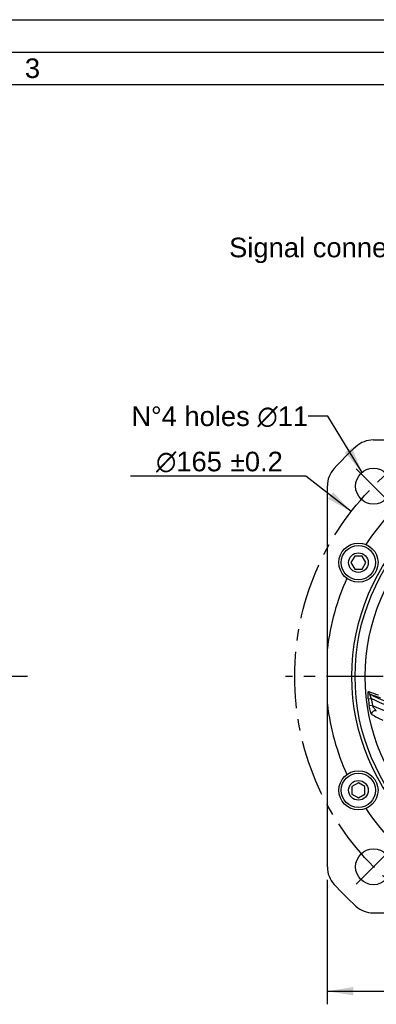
# Model space of a CAD drawing. Header units: millimetres. Extents: x 0 to 420, y 0 to 297.
# Tile 38 of 44: x 257 to 312, y 146 to 297. Entities that reach past the tile are written whole.
import ezdxf
from ezdxf.enums import TextEntityAlignment as Align

# ---------------------------------------------------------------- set-up
doc = ezdxf.new("R2010")
doc.units = ezdxf.units.MM
doc.header["$LTSCALE"] = 23.1
doc.linetypes.add('CENTER', pattern=[0.6, 0.375, -0.075, 0.075, -0.075])
doc.layers.get('0').update_dxf_attribs({"linetype": 'CONTINUOUS'})
for name, color, linetype in [('AXIS', 7, 'CONTINUOUS'), ('COMPONENTS', 7, 'CONTINUOUS'), ('DETAIL', 7, 'CONTINUOUS'), ('DIMENSION', 7, 'CONTINUOUS')]:
    doc.layers.add(name, color=color, linetype=linetype)
doc.styles.get("Standard").update_dxf_attribs({"font": 'arial.ttf'})
doc.styles.add('TEXTSTYLE_2', font='arial.ttf')
doc.styles.add('TEXTSTYLE_4', font='gdt')
doc.dimstyles.new('DIMSTYLE_3', dxfattribs={"dimtxt": 3, "dimasz": 4, "dimexe": 0.18, "dimexo": 0.0625, "dimgap": 0.09, "dimtad": 1, "dimlfac": 2, "dimdsep": 46, "dimtxsty": 'STANDARD', "dimblk": '_FILLED', "dimblk1": '_FILLED', "dimblk2": '_FILLED', "dimcen": 0.09, "dimadec": 0, "dimazin": 0, "dimtp": 0.5, "dimtm": 0.5, "dimtfac": 1, "dimtofl": 0, "dimtmove": 0, "dimatfit": 3, "dimldrblk": '_FILLED', "dimfxl": 1, "dimtolj": 1, "dimarcsym": 0})
doc.dimstyles.new('DIMSTYLE_5', dxfattribs={"dimtxt": 3, "dimasz": 4, "dimexe": 0.18, "dimexo": 0.0625, "dimgap": 0.09, "dimtad": 1, "dimtih": 1, "dimtoh": 1, "dimlfac": 2, "dimdsep": 46, "dimtxsty": 'STANDARD', "dimblk": '_FILLED', "dimblk1": '_FILLED', "dimblk2": '_FILLED', "dimcen": 0.09, "dimadec": 0, "dimazin": 0, "dimtol": 1, "dimtp": 0.2, "dimtm": 0.2, "dimtfac": 1, "dimtofl": 0, "dimtmove": 0, "dimatfit": 3, "dimldrblk": '_FILLED', "dimfxl": 1, "dimtolj": 1, "dimarcsym": 0})
doc.dimstyles.get("Standard").update_dxf_attribs({"dimtxt": 3, "dimasz": 4, "dimexe": 0.18, "dimexo": 0.0625, "dimgap": 0.09, "dimtad": 1, "dimdec": 3, "dimdsep": 46, "dimtxsty": 'STANDARD', "dimblk": '_FILLED', "dimblk1": '_FILLED', "dimblk2": '_FILLED', "dimcen": 0.09, "dimadec": 0, "dimazin": 0, "dimtol": 1, "dimtp": 0.001, "dimtm": 0.001, "dimtfac": 1, "dimtdec": 3, "dimtofl": 0, "dimtmove": 0, "dimatfit": 3, "dimldrblk": '_FILLED', "dimfxl": 1, "dimtolj": 1, "dimarcsym": 0})

# ---------------------------------------------------------------- blocks, each defined once
blk = doc.blocks.new('_FILLED')
at = {"color": 0, "linetype": 'BYBLOCK'}
blk.add_solid([(0, 0), (-1, 0.1625), (-1, -0.1625)], dxfattribs=at)
blk = doc.blocks.new('*D2')
at = {"layer": 'DIMENSION', "color": 2, "linetype": 'CONTINUOUS'}
for p, q in [((304.23, 165.14), (304.23, 146.09)), ((376.73, 165.14), (376.73, 146.09)), ((304.23, 148.09), (340.48, 148.09)), ((376.73, 148.09), (340.48, 148.09))]:
    blk.add_line(p, q, dxfattribs=at)
at = {"layer": 'DIMENSION', "color": 2, "linetype": 'CONTINUOUS', "xscale": 4, "yscale": 4, "zscale": 4, "rotation": 180}
blk.add_blockref('_FILLED', (304.23, 148.09), dxfattribs=at)
at = {"layer": 'DIMENSION', "color": 2, "linetype": 'CONTINUOUS', "xscale": 4, "yscale": 4, "zscale": 4}
blk.add_blockref('_FILLED', (376.73, 148.09), dxfattribs=at)
at = {"layer": 'DIMENSION', "color": 2, "linetype": 'CONTINUOUS', "insert": (340.48, 151.84), "char_height": 3, "width": 11.1176, "attachment_point": 2, "line_spacing_factor": 0.9, "style": 'TEXTSTYLE_4'}
blk.add_mtext('{\\Fgdt;o}\\Farial.ttf;145', dxfattribs=at)
blk = doc.blocks.new('*D12')
at = {"layer": 'DIMENSION', "color": 2, "linetype": 'CONTINUOUS'}
for p, q in [((300.42, 227.03), (274.1, 227.03)), ((300.92, 227.03), (300.42, 227.03)), ((307.89, 221.62), (300.92, 227.03))]:
    blk.add_line(p, q, dxfattribs=at)
at = {"layer": 'DIMENSION', "color": 2, "linetype": 'CONTINUOUS', "xscale": 4, "yscale": 4, "zscale": 4, "rotation": 322.1954602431}
blk.add_blockref('_FILLED', (307.89, 221.62), dxfattribs=at)
at = {"layer": 'DIMENSION', "color": 2, "linetype": 'CONTINUOUS', "style": 'TEXTSTYLE_4'}
for s, p in [('`', (291.59, 227.78)), ('n', (281.1, 227.78))]:
    blk.add_text(s, height=3, dxfattribs=at).set_placement(p, align=Align.RIGHT)
at = {"layer": 'DIMENSION', "color": 2, "linetype": 'CONTINUOUS'}
for s, p in [('165', (288.09, 227.78)), ('0.2', (297.42, 227.78))]:
    blk.add_text(s, height=3, dxfattribs=at).set_placement(p, align=Align.RIGHT)

msp = doc.modelspace()

# ---------------------------------------------------------------- linework, layer by layer
at = {"color": 2, "linetype": 'CONTINUOUS'}
for p, q in [((0, 297), (420, 297)), ((20, 292), (415, 292))]:
    msp.add_line(p, q, dxfattribs=at)
at = {"color": 7, "linetype": 'CONTINUOUS'}
msp.add_line((410, 287), (25, 287), dxfattribs=at)
at = {"layer": 'AXIS', "color": 2, "linetype": 'CENTER'}
for p, q in [((311.31651, 225.50411), (308.66486, 228.15576)), ((311.31651, 225.50411), (313.96816, 222.85246)), ((258.29253, 196.33596), (74.60323, 196.33596)), ((340.48466, 196.33596), (297.83481, 196.33596)), ((311.31651, 167.1678), (313.96816, 169.81945)), ((311.31651, 167.1678), (308.66486, 164.51615))]:
    msp.add_line(p, q, dxfattribs=at)
msp.add_circle((340.48466, 196.33596), 41.25, dxfattribs=at)
at = {"layer": 'COMPONENTS', "color": 7, "linetype": 'CONTINUOUS'}
for p, q in [((311.29241, 232.58596), (369.67691, 232.58596)), ((304.23466, 167.14371), (304.23466, 225.52821)), ((308.421, 214.7891), (307.84365, 213.7891)), ((309.5757, 214.7891), (308.421, 214.7891)), ((310.15305, 213.7891), (309.5757, 214.7891)), ((307.84365, 213.7891), (308.421, 212.7891)), ((308.421, 212.7891), (309.5757, 212.7891)), ((309.5757, 212.7891), (310.15305, 213.7891)), ((308.99835, 180.03751), (307.99835, 179.46016)), ((309.99835, 179.46016), (308.99835, 180.03751)), ((307.99835, 179.46016), (307.99835, 178.30546)), ((307.99835, 178.30546), (308.99835, 177.72811)), ((308.99835, 177.72811), (309.99835, 178.30546)), ((309.99835, 178.30546), (309.99835, 179.46016)), ((311.29241, 160.08596), (369.67691, 160.08596))]:
    msp.add_line(p, q, dxfattribs=at)
at = {"layer": 'COMPONENTS', "color": 9, "linetype": 'CONTINUOUS'}
for p, q in [((310.50352, 192.91119), (310.99274, 192.96707)), ((311.13443, 191.89897), (310.64756, 191.82537))]:
    msp.add_line(p, q, dxfattribs=at)
at = {"layer": 'COMPONENTS', "color": 7, "linetype": 'CONTINUOUS'}
for centre, radius in [((340.48466, 196.33596), 32.5), ((340.48466, 196.33596), 32), ((311.31651, 225.50411), 2.75), ((340.48466, 196.33596), 30.45592), ((308.99835, 213.7891), 3), ((308.99835, 213.7891), 2.625), ((308.99835, 213.7891), 1.5), ((308.99835, 178.88281), 3), ((308.99835, 178.88281), 2.625), ((308.99835, 178.88281), 1.5), ((311.31651, 167.1678), 2.75)]:
    msp.add_circle(centre, radius, dxfattribs=at)
for centre, radius, start, end in [((311.29241, 228.58596), 4, 90, 132.1509554), ((340.48466, 196.33596), 47.5, 132.1509554, 137.8490446), ((308.23466, 225.52821), 4, 137.8490446, 180), ((340.48466, 196.33596), 36.5, 123.6768081, 146.3231919), ((340.48466, 196.33596), 36.5, 155.6768081, 173.2902027), ((340.48466, 196.33596), 36.5, 186.7097973, 204.3231919), ((340.48466, 196.33596), 36.5, 213.6768081, 236.3231919), ((308.23466, 167.14371), 4, 180, 222.1509554), ((340.48466, 196.33596), 47.5, 222.1509554, 227.8490446), ((311.29241, 164.08596), 4, 227.8490446, 270)]:
    msp.add_arc(centre, radius, start, end, dxfattribs=at)
at = {"layer": 'COMPONENTS', "color": 9, "linetype": 'CONTINUOUS'}
for centre, radius, start, end in [((315.83996, 206.72756), 13.74459, 247.4483632, 254.0637808), ((316.26538, 206.85883), 14.30168, 247.5823312, 254.138061), ((318.25865, 206.64392), 14.98725, 240.204313, 277.8969172), ((340.48466, 196.33596), 30.17612, 186.5166915, 188.5965282), ((340.48466, 196.33596), 29.68371, 186.5170189, 188.5935672), ((318.25865, 206.64392), 15.48708, 242.0205743, 277.8952784), ((319.75966, 209.4021), 19.51292, 243.7643875, 274.0815554), ((322.23063, 209.48096), 22.01543, 239.4796286, 244.423871)]:
    msp.add_arc(centre, radius, start, end, dxfattribs=at)
for points, knots in [([(310.50352, 192.91119), (310.48781, 193.04828), (310.47084, 193.25067), (310.46339, 193.51272), (310.46635, 193.68724), (310.47624, 193.8174), (310.4898, 193.90494), (310.50134, 193.9555), (310.51484, 193.99444), (310.52972, 194.02141), (310.54848, 194.0374), (310.56303, 194.03632), (310.56869, 194.03396)], [0, 0, 0, 0, 0.356105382, 0.523624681, 0.676391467, 0.806385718, 0.860097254, 0.904856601, 0.940110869, 0.965989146, 0.984178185, 1, 1, 1, 1]), ([(310.81128, 193.63798), (310.74253, 193.67782), (310.62277, 193.79447), (310.57364, 193.95397), (310.56869, 194.03396)], [0, 0, 0, 0, 0.497864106, 1, 1, 1, 1]), ([(310.99274, 192.96707), (310.97482, 193.00383), (310.94004, 193.07751), (310.89134, 193.18849), (310.84734, 193.29819), (310.80968, 193.40397), (310.78208, 193.49984), (310.76783, 193.57138), (310.76915, 193.61494), (310.77542, 193.63716), (310.79397, 193.64554), (310.80545, 193.64084), (310.81126, 193.638)], [0, 0, 0, 0, 0.164107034, 0.326920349, 0.486219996, 0.638478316, 0.776811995, 0.887828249, 0.926857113, 0.953661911, 0.974045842, 1, 1, 1, 1]), ([(311.05021, 190.51579), (311.02908, 190.52824), (310.9906, 190.58241), (310.93911, 190.68301), (310.88423, 190.82294), (310.80724, 191.05831), (310.72216, 191.395), (310.66989, 191.67734), (310.64756, 191.82537)], [0, 0, 0, 0, 0.05318057, 0.137759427, 0.247933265, 0.377532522, 0.675303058, 1, 1, 1, 1]), ([(311.73363, 191.06926), (311.70958, 191.08148), (311.66145, 191.12412), (311.56038, 191.23346), (311.42992, 191.4086), (311.27721, 191.64332), (311.18087, 191.81179), (311.13443, 191.89897)], [0, 0, 0, 0, 0.078553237, 0.183995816, 0.435191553, 0.712265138, 1, 1, 1, 1]), ([(311.0502, 190.51588), (311.03532, 190.60322), (311.05387, 190.78983), (311.21696, 191.01466), (311.46951, 191.12762), (311.65375, 191.10368), (311.73366, 191.06927)], [0, 0, 0, 0, 0.251192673, 0.503425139, 0.753342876, 1, 1, 1, 1])]:
    msp.add_open_spline(points, degree=3, knots=knots, dxfattribs=at)

# ---------------------------------------------------------------- texts
at = {"color": 2, "linetype": 'CONTINUOUS', "insert": (257.90505, 291.06037), "char_height": 3, "width": 2.330855, "attachment_point": 1, "line_spacing_factor": 0.9, "style": 'TEXTSTYLE_2'}
msp.add_mtext('3', dxfattribs=at)
at = {"layer": 'DETAIL', "color": 2, "linetype": 'CONTINUOUS', "char_height": 3, "attachment_point": 3, "line_spacing_factor": 0.9}
for s, insert, width in [('Signal connector', (320.39875, 263.58597), 31.2379182), ('N\\Fgdt;{\\Fgdt;~}\\Farial.ttf;4 holes \\Fgdt;{\\Fgdt;n}\\Farial.ttf;11 ', (301.2931, 237.72044), 29.1988993)]:
    msp.add_mtext(s, dxfattribs=dict(at, insert=insert, width=width))

# ---------------------------------------------------------------- dimensions: what is measured, and where the dimension line sits
at = {"layer": 'DIMENSION', "color": 2, "linetype": 'CONTINUOUS'}
dim = msp.add_diameter_dim_2p(p1=(307.89277, 221.62095), p2=(373.07655, 171.05096), dimstyle='DIMSTYLE_5', dxfattribs=at)
dim.commit()
dim.dimension.update_dxf_attribs({"geometry": '*D12', "text_midpoint": (282.34717, 229.28302), "dimtype": 163})
dim = msp.add_linear_dim(base=(376.73466, 148.08596), p1=(304.23466, 165.14371), p2=(376.73466, 165.14371), text='{\\Fgdt;o}<>', dimstyle='DIMSTYLE_3', dxfattribs=at)
dim.commit()
dim.dimension.update_dxf_attribs({"geometry": '*D2', "text_midpoint": (337.70527, 150.33596), "dimtype": 160})

# ---------------------------------------------------------------- leaders
at = {"layer": 'DETAIL', "color": 2, "linetype": 'CONTINUOUS'}
msp.add_leader([(309.54853, 227.61016), (304.31805, 236.22044), (301.2931, 236.22044)], dimstyle='STANDARD', override={"dimtad": 0}, dxfattribs=at)

doc.saveas('drawing.dxf')
